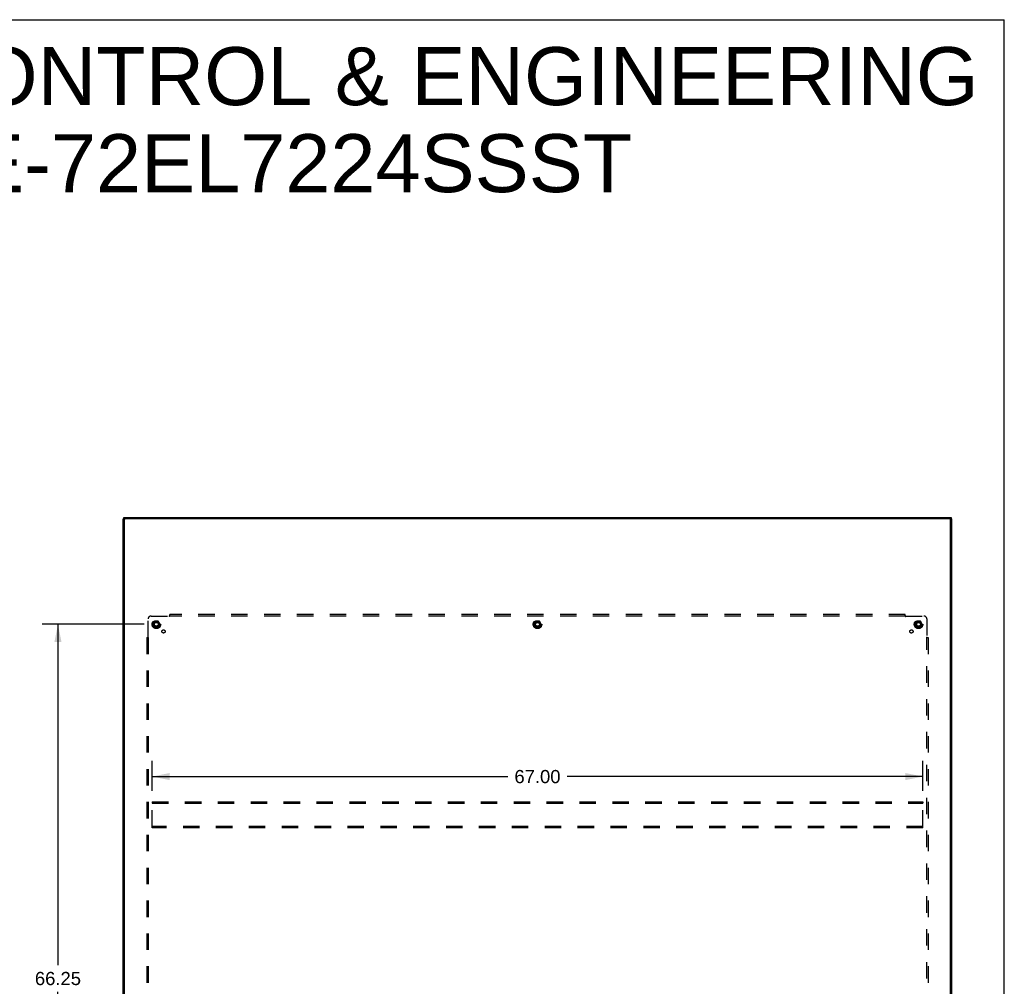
# Model space of a CAD drawing. Header units: inches. Extents: x 0 to 260, y 0 to 168.
# Tile 95 of 95: x 174 to 260, y 84 to 168. Entities that reach past the tile are written whole.
import ezdxf

# ---------------------------------------------------------------- set-up
doc = ezdxf.new("R2010")
doc.units = ezdxf.units.IN
doc.header["$LTSCALE"] = 14.290393
doc.header["$MEASUREMENT"] = 0
doc.linetypes.add('HIDDEN', pattern=[0.2, 0.1, -0.1])
doc.layers.get('0').update_dxf_attribs({"linetype": 'CONTINUOUS'})
for name, color, linetype in [('02___PRT_ALL_AXES', 7, 'CONTINUOUS'), ('DEFAULT_2', 8, 'HIDDEN'), ('DIMENSIONS', 7, 'CONTINUOUS')]:
    doc.layers.add(name, color=color, linetype=linetype)
doc.styles.get("Standard").update_dxf_attribs({"font": 'arial.ttf'})
doc.dimstyles.new('DIMSTYLE_1', dxfattribs={"dimtxt": 1.146288, "dimasz": 1.528384, "dimexe": 0.09, "dimexo": 0.07, "dimgap": 0.0375, "dimtad": 0, "dimtih": 1, "dimtoh": 1, "dimzin": 4, "dimdsep": 46, "dimtxsty": 'Standard', "dimblk": '_FILLED', "dimblk1": '_FILLED', "dimblk2": '_FILLED', "dimcen": 0.09, "dimazin": 1, "dimtfac": 1, "dimtofl": 0, "dimtmove": 0, "dimatfit": 3, "dimldrblk": '_FILLED', "dimfxl": 1, "dimtolj": 1, "dimtzin": 4, "dimarcsym": 0})

# ---------------------------------------------------------------- blocks, each defined once
blk = doc.blocks.new('_FILLED')
at = {"color": 0, "linetype": 'ByBlock'}
blk.add_solid([(0, 0), (-1, 0.2), (-1, -0.2)], dxfattribs=at)
blk = doc.blocks.new('*D2')
at = {"layer": 'DIMENSIONS', "color": 2, "linetype": 'Continuous'}
for p, q in [((185.051, 115.545), (176.189, 115.545)), ((177.564, 115.545), (177.564, 85.894)), ((177.564, 49.295), (177.564, 83.601)), ((185.051, 49.295), (176.189, 49.295))]:
    blk.add_line(p, q, dxfattribs=at)
at = {"layer": 'DIMENSIONS', "color": 2, "linetype": 'Continuous', "xscale": 1.5283842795, "yscale": 1.5283842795, "zscale": 1.5283842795}
for p, rotation in [((177.564, 115.545), 90), ((177.564, 49.295), 270)]:
    blk.add_blockref('_FILLED', p, dxfattribs=dict(at, rotation=rotation))
at = {"layer": 'DIMENSIONS', "color": 2, "linetype": 'Continuous', "insert": (177.564, 85.32), "char_height": 1.1463, "width": 4.00562, "attachment_point": 2, "line_spacing_factor": 0.9}
blk.add_mtext('66.25', dxfattribs=at)
blk = doc.blocks.new('*D7')
at = {"layer": 'DIMENSIONS', "color": 2, "linetype": 'Continuous'}
for p, q in [((185.746, 101.073), (185.746, 103.682)), ((252.746, 101.073), (252.746, 103.682)), ((185.746, 102.306), (216.67, 102.306)), ((252.746, 102.306), (221.822, 102.306))]:
    blk.add_line(p, q, dxfattribs=at)
at = {"layer": 'DIMENSIONS', "color": 2, "linetype": 'Continuous', "xscale": 1.5283842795, "yscale": 1.5283842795, "zscale": 1.5283842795, "rotation": 180}
blk.add_blockref('_FILLED', (185.746, 102.306), dxfattribs=at)
at = {"layer": 'DIMENSIONS', "color": 2, "linetype": 'Continuous', "xscale": 1.5283842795, "yscale": 1.5283842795, "zscale": 1.5283842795}
blk.add_blockref('_FILLED', (252.746, 102.306), dxfattribs=at)
at = {"layer": 'DIMENSIONS', "color": 2, "linetype": 'Continuous', "insert": (219.246, 102.879), "char_height": 1.1463, "width": 4.00562, "attachment_point": 2, "line_spacing_factor": 0.9}
blk.add_mtext('67.00', dxfattribs=at)

msp = doc.modelspace()

# ---------------------------------------------------------------- linework, layer by layer
at = {"color": 7, "linetype": 'Continuous'}
for p, q in [((0, 168.122), (259.825, 168.122)), ((259.825, 0), (259.825, 168.122)), ((183.35, 124.729), (183.246, 124.729)), ((183.298, 124.729), (183.298, 124.824)), ((183.35, 124.664), (183.35, 124.729)), ((183.358, 124.839), (255.134, 124.839)), ((255.142, 124.664), (255.142, 124.729)), ((255.142, 124.729), (255.246, 124.729)), ((255.194, 124.824), (255.194, 124.729))]:
    msp.add_line(p, q, dxfattribs=at)
at = {"color": 3, "linetype": 'Continuous'}
for p, q in [((183.246, 46.524), (183.246, 124.729)), ((183.35, 46.584), (183.35, 124.664)), ((183.358, 124.739), (255.134, 124.739)), ((255.082, 124.724), (183.41, 124.724)), ((255.142, 46.584), (255.142, 124.664)), ((255.246, 124.729), (255.246, 46.524))]:
    msp.add_line(p, q, dxfattribs=at)
at = {"color": 7, "linetype": 'Continuous'}
for points in [[(183.298, 124.824), (183.299, 124.825), (183.299, 124.827), (183.3, 124.828), (183.302, 124.829), (183.304, 124.83), (183.306, 124.832), (183.309, 124.833), (183.312, 124.834), (183.316, 124.835), (183.32, 124.836), (183.324, 124.837), (183.328, 124.837), (183.333, 124.838), (183.338, 124.838), (183.343, 124.839), (183.348, 124.839), (183.353, 124.839), (183.358, 124.839)], [(255.134, 124.839), (255.14, 124.839), (255.145, 124.839), (255.15, 124.839), (255.155, 124.838), (255.16, 124.838), (255.164, 124.837), (255.169, 124.837), (255.173, 124.836), (255.177, 124.835), (255.18, 124.834), (255.183, 124.833), (255.186, 124.832), (255.189, 124.83), (255.191, 124.829), (255.192, 124.828), (255.193, 124.827), (255.194, 124.825), (255.194, 124.824)]]:
    msp.add_lwpolyline(points, dxfattribs=at)
at = {"color": 3, "linetype": 'Continuous'}
for points in [[(183.338, 124.738), (183.333, 124.737), (183.328, 124.737), (183.324, 124.736), (183.32, 124.735), (183.316, 124.734), (183.312, 124.733), (183.309, 124.732), (183.306, 124.731), (183.304, 124.73), (183.302, 124.729)], [(183.358, 124.739), (183.353, 124.739), (183.348, 124.739), (183.343, 124.738), (183.338, 124.738)], [(255.155, 124.738), (255.15, 124.738), (255.145, 124.739), (255.14, 124.739), (255.134, 124.739)], [(255.19, 124.729), (255.189, 124.73), (255.186, 124.731), (255.183, 124.732), (255.18, 124.733), (255.177, 124.734), (255.173, 124.735), (255.169, 124.736), (255.164, 124.737), (255.16, 124.737), (255.155, 124.738)]]:
    msp.add_lwpolyline(points, dxfattribs=at)
for centre, start, end in [((183.41, 124.664), 90, 180), ((255.082, 124.664), 0, 90)]:
    msp.add_arc(centre, 0.06, start, end, dxfattribs=at)
at = {"layer": '02___PRT_ALL_AXES', "color": 8, "linetype": 'HIDDEN'}
for centre, radius in [((186.121, 115.545), 0.372), ((186.121, 115.545), 0.356), ((186.121, 115.545), 0.25), ((186.121, 115.545), 0.183), ((219.246, 115.545), 0.372), ((219.246, 115.545), 0.356), ((219.246, 115.545), 0.25), ((219.246, 115.545), 0.183), ((252.371, 115.545), 0.372), ((252.371, 115.545), 0.356), ((252.371, 115.545), 0.25), ((252.371, 115.545), 0.183), ((186.74, 114.926), 0.141), ((251.753, 114.926), 0.141)]:
    msp.add_circle(centre, radius, dxfattribs=at)
at = {"layer": 'DEFAULT_2', "color": 8, "linetype": 'HIDDEN'}
for p, q in [((185.403, 114.424), (185.403, 116.013)), ((185.653, 116.263), (187.242, 116.263)), ((185.958, 115.817), (185.804, 115.55)), ((186.276, 115.822), (185.967, 115.822)), ((186.439, 115.55), (186.284, 115.817)), ((187.261, 116.282), (187.253, 116.275)), ((187.278, 116.222), (187.278, 116.388)), ((251.215, 116.388), (187.278, 116.388)), ((251.215, 116.263), (187.278, 116.263)), ((219.083, 115.817), (218.929, 115.55)), ((219.401, 115.822), (219.092, 115.822)), ((219.564, 115.55), (219.409, 115.817)), ((251.215, 116.222), (251.215, 116.388)), ((251.25, 116.263), (252.84, 116.263)), ((252.208, 115.817), (252.054, 115.55)), ((252.526, 115.822), (252.217, 115.822)), ((252.689, 115.55), (252.534, 115.817)), ((253.09, 116.013), (253.09, 114.424)), ((185.804, 115.54), (185.958, 115.272)), ((186.276, 115.267), (185.967, 115.267)), ((186.284, 115.272), (186.439, 115.54)), ((218.929, 115.54), (219.083, 115.272)), ((219.401, 115.267), (219.092, 115.267)), ((219.409, 115.272), (219.564, 115.54)), ((252.054, 115.54), (252.208, 115.272)), ((252.526, 115.267), (252.217, 115.267)), ((252.534, 115.272), (252.689, 115.54)), ((185.278, 114.388), (185.278, 50.451)), ((185.278, 114.388), (185.443, 114.388)), ((185.403, 114.388), (185.403, 50.451)), ((253.049, 114.388), (253.215, 114.388)), ((253.09, 50.451), (253.09, 114.388)), ((253.109, 114.405), (253.102, 114.413)), ((253.215, 114.388), (253.215, 50.451)), ((185.746, 100.107), (185.746, 100.003)), ((185.746, 100.107), (252.746, 100.107)), ((185.746, 97.961), (185.746, 100.003)), ((185.746, 100.003), (252.746, 100.003)), ((252.746, 100.107), (252.746, 100.003)), ((252.746, 97.961), (252.746, 100.003)), ((185.746, 97.857), (185.746, 97.961)), ((252.746, 97.961), (185.746, 97.961)), ((252.746, 97.857), (185.746, 97.857)), ((252.746, 97.857), (252.746, 97.961))]:
    msp.add_line(p, q, dxfattribs=at)
for points in [[(187.253, 116.275), (187.251, 116.273), (187.249, 116.271), (187.247, 116.269), (187.245, 116.267), (187.244, 116.265), (187.242, 116.263)], [(187.255, 116.244), (187.252, 116.249), (187.251, 116.251), (187.25, 116.253), (187.248, 116.256), (187.247, 116.258), (187.245, 116.26), (187.244, 116.262), (187.242, 116.263)], [(187.278, 116.222), (187.276, 116.223), (187.274, 116.224), (187.272, 116.225), (187.271, 116.226), (187.269, 116.227), (187.268, 116.228), (187.266, 116.229), (187.265, 116.231), (187.263, 116.232), (187.262, 116.234), (187.26, 116.236), (187.259, 116.238), (187.258, 116.24), (187.256, 116.242), (187.255, 116.244)], [(187.278, 116.302), (187.276, 116.299), (187.274, 116.297), (187.272, 116.295), (187.271, 116.293), (187.269, 116.291), (187.267, 116.289), (187.265, 116.287), (187.264, 116.285), (187.262, 116.284), (187.261, 116.282)], [(251.215, 116.302), (251.217, 116.299), (251.219, 116.297), (251.22, 116.295), (251.222, 116.293), (251.224, 116.291), (251.225, 116.289), (251.227, 116.287), (251.229, 116.285), (251.23, 116.284), (251.232, 116.282), (251.237, 116.277)], [(251.215, 116.222), (251.217, 116.223), (251.219, 116.224), (251.22, 116.225), (251.222, 116.226), (251.223, 116.227), (251.225, 116.228), (251.226, 116.229), (251.228, 116.231), (251.229, 116.232), (251.231, 116.234), (251.232, 116.236), (251.233, 116.238), (251.235, 116.24), (251.236, 116.242), (251.237, 116.244), (251.24, 116.249)], [(251.237, 116.277), (251.239, 116.275), (251.241, 116.273), (251.243, 116.271), (251.245, 116.269), (251.247, 116.267), (251.249, 116.265), (251.25, 116.263)], [(251.24, 116.249), (251.242, 116.251), (251.243, 116.253), (251.245, 116.256), (251.246, 116.258), (251.248, 116.26), (251.249, 116.262), (251.25, 116.263)], [(185.364, 114.388), (185.366, 114.39), (185.369, 114.392), (185.371, 114.394), (185.373, 114.395), (185.375, 114.397), (185.377, 114.399), (185.379, 114.4), (185.381, 114.402), (185.382, 114.404), (185.384, 114.405), (185.389, 114.411)], [(185.389, 114.411), (185.391, 114.413), (185.393, 114.415), (185.395, 114.417), (185.397, 114.419), (185.399, 114.42), (185.401, 114.422), (185.403, 114.424)], [(185.417, 114.413), (185.415, 114.415), (185.413, 114.416), (185.41, 114.418), (185.408, 114.419), (185.406, 114.421), (185.404, 114.422), (185.403, 114.424)], [(185.443, 114.388), (185.443, 114.39), (185.442, 114.392), (185.441, 114.394), (185.44, 114.395), (185.439, 114.397), (185.438, 114.398), (185.437, 114.4), (185.435, 114.401), (185.433, 114.403), (185.432, 114.404), (185.43, 114.405), (185.428, 114.407), (185.426, 114.408), (185.424, 114.409), (185.422, 114.411), (185.417, 114.413)], [(253.049, 114.388), (253.05, 114.39), (253.051, 114.392), (253.051, 114.394), (253.052, 114.395), (253.054, 114.397), (253.055, 114.398), (253.056, 114.4), (253.058, 114.401), (253.059, 114.403), (253.061, 114.404), (253.063, 114.405), (253.064, 114.407), (253.066, 114.408), (253.069, 114.409), (253.071, 114.411)], [(253.071, 114.411), (253.075, 114.413), (253.078, 114.415), (253.08, 114.416), (253.082, 114.418), (253.084, 114.419), (253.086, 114.421), (253.088, 114.422), (253.09, 114.424)], [(253.102, 114.413), (253.1, 114.415), (253.098, 114.417), (253.096, 114.419), (253.094, 114.42), (253.092, 114.422), (253.09, 114.424)], [(253.129, 114.388), (253.126, 114.39), (253.124, 114.392), (253.122, 114.394), (253.12, 114.395), (253.117, 114.397), (253.116, 114.399), (253.114, 114.4), (253.112, 114.402), (253.11, 114.404), (253.109, 114.405)]]:
    msp.add_lwpolyline(points, dxfattribs=at)
for centre, radius in [((186.121, 115.545), 0.318), ((186.121, 115.545), 0.204), ((186.121, 115.545), 0.183), ((186.121, 115.545), 0.183), ((186.121, 115.545), 0.166), ((219.246, 115.545), 0.318), ((219.246, 115.545), 0.204), ((219.246, 115.545), 0.183), ((219.246, 115.545), 0.183), ((219.246, 115.545), 0.166), ((252.371, 115.545), 0.318), ((252.371, 115.545), 0.204), ((252.371, 115.545), 0.183), ((252.371, 115.545), 0.183), ((252.371, 115.545), 0.166)]:
    msp.add_circle(centre, radius, dxfattribs=at)
for centre, radius, start, end in [((185.653, 116.013), 0.25, 90, 180), ((185.812, 115.545), 0.01, 150.01268, 209.98829), ((185.967, 115.812), 0.01, 90.01235, 149.98915), ((186.276, 115.812), 0.01, 30.01204, 89.98872), ((186.43, 115.545), 0.01, 330.01268, 29.98829), ((218.937, 115.545), 0.01, 150.01268, 209.98829), ((219.092, 115.812), 0.01, 90.01235, 149.98915), ((219.401, 115.812), 0.01, 30.01204, 89.98872), ((219.555, 115.545), 0.01, 330.01268, 29.98829), ((252.062, 115.545), 0.01, 150.01268, 209.98829), ((252.217, 115.812), 0.01, 90.01235, 149.98915), ((252.526, 115.812), 0.01, 30.01204, 89.98872), ((252.68, 115.545), 0.01, 330.01268, 29.98829), ((252.84, 116.013), 0.25, 0, 90), ((185.967, 115.277), 0.01, 210.01204, 269.98872), ((186.276, 115.277), 0.01, 270.01235, 329.98915), ((219.092, 115.277), 0.01, 210.01204, 269.98872), ((219.401, 115.277), 0.01, 270.01235, 329.98915), ((252.217, 115.277), 0.01, 210.01204, 269.98872), ((252.526, 115.277), 0.01, 270.01235, 329.98915)]:
    msp.add_arc(centre, radius, start, end, dxfattribs=at)

# ---------------------------------------------------------------- texts
at = {"layer": 'DIMENSIONS', "color": 2, "linetype": 'Continuous', "insert": (193.806, 165.734), "char_height": 5.04367, "width": 127.38543, "attachment_point": 2, "line_spacing_factor": 0.9}
msp.add_mtext('SAGINAW CONTROL & ENGINEERING\\PSCE-72EL7224SSST', dxfattribs=at)

# ---------------------------------------------------------------- dimensions: what is measured, and where the dimension line sits
at = {"layer": 'DIMENSIONS', "color": 2, "linetype": 'Continuous'}
dim = msp.add_linear_dim(base=(177.564, 49.295), p1=(185.121, 115.545), p2=(185.121, 49.295), angle=270, dimstyle='DIMSTYLE_1', dxfattribs=at)
dim.commit()
dim.dimension.update_dxf_attribs({"geometry": '*D2', "text_midpoint": (177.56, 84.741), "dimtype": 160})
dim = msp.add_linear_dim(base=(252.746, 102.306), p1=(185.746, 103.752), p2=(252.746, 103.752), dimstyle='DIMSTYLE_1', dxfattribs=at)
dim.commit()
dim.dimension.update_dxf_attribs({"geometry": '*D7', "text_midpoint": (219.237, 102.3), "dimtype": 160})

doc.saveas('drawing.dxf')
